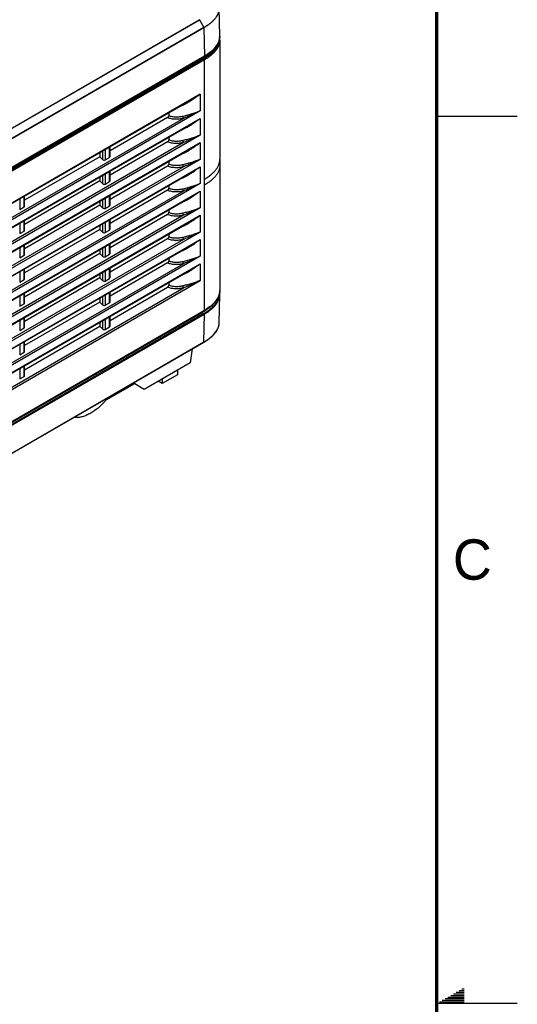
# Model space of a CAD drawing. Header units: inches. Extents: x 0 to 34, y 0 to 22.
# Tile 135 of 136: x 30.9 to 34, y 11 to 17.1. Entities that reach past the tile are written whole.
import ezdxf

# ---------------------------------------------------------------- set-up
doc = ezdxf.new("R2010")
doc.units = ezdxf.units.IN
doc.header["$LTSCALE"] = 1.87
doc.header["$MEASUREMENT"] = 0
doc.layers.get('0').update_dxf_attribs({"linetype": 'CONTINUOUS'})
doc.layers.add('3_ALL_AXES', color=7, linetype='CONTINUOUS')
doc.styles.add('TEXTSTYLE_2', font='txt')

msp = doc.modelspace()

# ---------------------------------------------------------------- linework, layer by layer
at = {"color": 7, "linetype": 'CONTINUOUS'}
for p, q in [((32.15447, 16.9963), (32.15073, 17.17104)), ((28.20899, 14.89327), (32.02737, 17.09796)), ((28.20973, 14.89249), (32.02811, 17.09718)), ((32.02737, 17.09796), (32.02811, 17.09718)), ((32.02811, 17.09718), (32.05608, 17.04928)), ((32.0564, 17.04824), (28.23803, 14.84356)), ((32.05608, 17.04928), (31.55449, 16.75966)), ((32.0564, 17.04824), (32.05608, 17.04928)), ((32.0564, 17.04824), (32.05905, 16.87195)), ((32.15455, 16.97169), (32.15455, 15.41874)), ((28.23117, 14.65433), (32.04955, 16.85901)), ((32.05538, 16.85564), (28.237, 14.65096)), ((32.05827, 16.87018), (28.23989, 14.6655)), ((32.05905, 16.87195), (28.24067, 14.66727)), ((32.05909, 16.84921), (28.24072, 14.64453)), ((32.05909, 15.29628), (32.05909, 16.84921)), ((31.55449, 16.75966), (28.23771, 14.8446)), ((32.03258, 16.63638), (28.26723, 14.46232)), ((32.03258, 16.63638), (32.03258, 16.53226)), ((31.95767, 16.58933), (28.33746, 14.49906)), ((32.03258, 16.53226), (28.26723, 14.3582)), ((28.26723, 14.31187), (32.03258, 16.48594)), ((31.92865, 16.48652), (28.36121, 14.42672)), ((31.83094, 16.49082), (31.47399, 16.28472)), ((31.83844, 16.52048), (31.83844, 16.50307)), ((32.03258, 16.48594), (32.03258, 16.38213)), ((28.33747, 14.34862), (31.95769, 16.4389)), ((31.95769, 16.4389), (31.9577, 16.4389)), ((31.95866, 16.43556), (31.95946, 16.43603)), ((32.03258, 16.38213), (28.26723, 14.20806)), ((31.83844, 16.37004), (31.83844, 16.35294)), ((28.26723, 14.16174), (32.03258, 16.3358)), ((31.92865, 16.33638), (28.36121, 14.27658)), ((31.4707, 16.24413), (31.4707, 16.30815)), ((31.83094, 16.34068), (31.47399, 16.13459)), ((31.47399, 16.24981), (31.47399, 16.31006)), ((32.03258, 16.3358), (32.03258, 16.23199)), ((28.33747, 14.19849), (31.95769, 16.28876)), ((31.41126, 16.2485), (30.94366, 15.97852)), ((31.41126, 16.27383), (31.41126, 16.2485)), ((31.41126, 16.2485), (31.42801, 16.23193)), ((31.42801, 16.28351), (31.42801, 16.23193)), ((31.44364, 16.29253), (31.44364, 16.2285)), ((31.44364, 16.2285), (31.4707, 16.24413)), ((31.95769, 16.28876), (31.9577, 16.28877)), ((31.95866, 16.28543), (31.95946, 16.2859)), ((32.03258, 16.23199), (28.26723, 14.05793)), ((28.26723, 14.01161), (32.03258, 16.18567)), ((31.92865, 16.18625), (28.36121, 14.12645)), ((31.83094, 16.19055), (31.47399, 15.98446)), ((31.83844, 16.21991), (31.83844, 16.2028)), ((32.03258, 16.18567), (32.03258, 16.08186)), ((28.33747, 14.04835), (31.95769, 16.13863)), ((31.41126, 16.12339), (31.41126, 16.09837)), ((31.42801, 16.13306), (31.42801, 16.08179)), ((31.44364, 16.14209), (31.44364, 16.07837)), ((31.4707, 16.09399), (31.4707, 16.15771)), ((31.47399, 16.09967), (31.47399, 16.15961)), ((31.95769, 16.13863), (31.9577, 16.13863)), ((31.95866, 16.1353), (31.95946, 16.13577)), ((32.03258, 16.08186), (28.26723, 13.9078)), ((31.41126, 16.09837), (30.94366, 15.82838)), ((31.41126, 16.09837), (31.42801, 16.08179)), ((31.44364, 16.07837), (31.4707, 16.09399)), ((31.83844, 16.06977), (31.83844, 16.05267)), ((28.26723, 13.86147), (32.03258, 16.03554)), ((31.92865, 16.03612), (28.36121, 13.97632)), ((30.94037, 15.93792), (30.94037, 16.00195)), ((30.94366, 15.9436), (30.94366, 16.00385)), ((31.44364, 15.99195), (31.44364, 15.92824)), ((31.4707, 15.94386), (31.4707, 16.00758)), ((31.83094, 16.04042), (31.47399, 15.83432)), ((31.47399, 15.94954), (31.47399, 16.00948)), ((32.03258, 16.03554), (32.03258, 15.93173)), ((32.03258, 15.93173), (28.26723, 13.75766)), ((28.33747, 13.89822), (31.95769, 15.9885)), ((30.91331, 15.98632), (30.91331, 15.9223)), ((30.91331, 15.9223), (30.94037, 15.93792)), ((31.41126, 15.94823), (30.94366, 15.67825)), ((31.41126, 15.97326), (31.41126, 15.94823)), ((31.41126, 15.94823), (31.42801, 15.93166)), ((31.42801, 15.98293), (31.42801, 15.93166)), ((31.44364, 15.92824), (31.4707, 15.94386)), ((31.95769, 15.9885), (31.9577, 15.9885)), ((31.95866, 15.98516), (31.95946, 15.98563)), ((28.26723, 13.71134), (32.03258, 15.8854)), ((31.92865, 15.88598), (28.36121, 13.82618)), ((31.83094, 15.89028), (31.47399, 15.68419)), ((31.83844, 15.91964), (31.83844, 15.90254)), ((32.03258, 15.8854), (32.03258, 15.78159)), ((28.33747, 13.74809), (31.95769, 15.83836)), ((30.91331, 15.83588), (30.91331, 15.77216)), ((30.94037, 15.78779), (30.94037, 15.85151)), ((30.94366, 15.79347), (30.94366, 15.85341)), ((31.41126, 15.82312), (31.41126, 15.7981)), ((31.42801, 15.8328), (31.42801, 15.78153)), ((31.44364, 15.84182), (31.44364, 15.7781)), ((31.4707, 15.79373), (31.4707, 15.85744)), ((31.47399, 15.79941), (31.47399, 15.85935)), ((31.95769, 15.83836), (31.9577, 15.83837)), ((31.95866, 15.83503), (31.95946, 15.8355)), ((32.03258, 15.78159), (28.26723, 13.60753)), ((30.91331, 15.77216), (30.94037, 15.78779)), ((31.41126, 15.7981), (30.94366, 15.52812)), ((31.41126, 15.7981), (31.42801, 15.78153)), ((31.44364, 15.7781), (31.4707, 15.79373)), ((31.83844, 15.76951), (31.83844, 15.7524)), ((28.26723, 13.56121), (32.03258, 15.73527)), ((28.33747, 13.59795), (31.95769, 15.68823)), ((31.92865, 15.73585), (28.36121, 13.67605)), ((30.91331, 15.68575), (30.91331, 15.62203)), ((30.94037, 15.63766), (30.94037, 15.70137)), ((30.94366, 15.64334), (30.94366, 15.70327)), ((31.44364, 15.69169), (31.44364, 15.62797)), ((31.4707, 15.64359), (31.4707, 15.70731)), ((31.83094, 15.74015), (31.47399, 15.53405)), ((31.47399, 15.64927), (31.47399, 15.70921)), ((31.95769, 15.68823), (31.9577, 15.68823)), ((31.95866, 15.6849), (31.95946, 15.68537)), ((32.03258, 15.73527), (32.03258, 15.63146)), ((32.03258, 15.63146), (28.26723, 13.4574)), ((30.91331, 15.62203), (30.94037, 15.63766)), ((31.41126, 15.64796), (30.94366, 15.37798)), ((31.41126, 15.67299), (31.41126, 15.64796)), ((31.41126, 15.64796), (31.42801, 15.63139)), ((31.42801, 15.68266), (31.42801, 15.63139)), ((31.44364, 15.62797), (31.4707, 15.64359)), ((28.26723, 13.41107), (32.03258, 15.58514)), ((31.92865, 15.58572), (28.36121, 13.52592)), ((31.83094, 15.59001), (31.47399, 15.38392)), ((31.83844, 15.61937), (31.83844, 15.60227)), ((32.03258, 15.58514), (32.03258, 15.48132)), ((28.33747, 13.44782), (31.95769, 15.53809)), ((30.91331, 15.53561), (30.91331, 15.4719)), ((30.94037, 15.48752), (30.94037, 15.55124)), ((30.94366, 15.4932), (30.94366, 15.55314)), ((31.41126, 15.52286), (31.41126, 15.49783)), ((31.42801, 15.53253), (31.42801, 15.48126)), ((31.44364, 15.54155), (31.44364, 15.47783)), ((31.4707, 15.49346), (31.4707, 15.55718)), ((31.47399, 15.49914), (31.47399, 15.55908)), ((31.95769, 15.5381), (31.9577, 15.5381)), ((31.95866, 15.53476), (31.95946, 15.53523)), ((28.26723, 13.30726), (32.03258, 15.48132)), ((30.91331, 15.4719), (30.94037, 15.48752)), ((31.41126, 15.49783), (30.94366, 15.22785)), ((31.41126, 15.49783), (31.42801, 15.48126)), ((31.44364, 15.47783), (31.4707, 15.49346)), ((31.83844, 15.46924), (31.83844, 15.45213)), ((28.36121, 13.37578), (31.92865, 15.43558)), ((30.91331, 15.38548), (30.91331, 15.32176)), ((30.94037, 15.33739), (30.94037, 15.4011)), ((30.94366, 15.34307), (30.94366, 15.40301)), ((31.42801, 15.3824), (31.42801, 15.33113)), ((31.44364, 15.39142), (31.44364, 15.3277)), ((31.4707, 15.34333), (31.4707, 15.40704)), ((31.47399, 15.23379), (31.83094, 15.43988)), ((31.47399, 15.34901), (31.47399, 15.40895)), ((32.15073, 15.21946), (32.15447, 15.39431)), ((30.91331, 15.32176), (30.94037, 15.33739)), ((31.41126, 15.3477), (30.94366, 15.07772)), ((31.41126, 15.37272), (31.41126, 15.3477)), ((31.41126, 15.3477), (31.42801, 15.33113)), ((31.44364, 15.3277), (31.4707, 15.34333)), ((32.0469, 15.28373), (28.22852, 13.07905)), ((28.23802, 13.07356), (32.05639, 15.27825)), ((32.05801, 15.29388), (28.23963, 13.0892)), ((28.24067, 13.06892), (32.05905, 15.2736)), ((32.05909, 15.29628), (28.24072, 13.0916)), ((31.47399, 15.19887), (31.47399, 15.25881)), ((32.0469, 15.28747), (32.0469, 15.28373)), ((32.0564, 15.10036), (32.05905, 15.2736)), ((30.91331, 15.23535), (30.91331, 15.17163)), ((30.94037, 15.18725), (30.94037, 15.25097)), ((30.94366, 15.19293), (30.94366, 15.25287)), ((30.94366, 14.92758), (31.41126, 15.19756)), ((31.41126, 15.22259), (31.41126, 15.19756)), ((31.41126, 15.19756), (31.42801, 15.18099)), ((31.42801, 15.23226), (31.42801, 15.18099)), ((31.44364, 15.24128), (31.44364, 15.17757)), ((31.4707, 15.19319), (31.4707, 15.25691)), ((32.14397, 15.18724), (32.14767, 15.19829)), ((32.14767, 15.19829), (32.14992, 15.20937)), ((32.14992, 15.20937), (32.15073, 15.21951)), ((30.91331, 15.17163), (30.94037, 15.18725)), ((31.44364, 15.17757), (31.4707, 15.19319)), ((28.23771, 12.89501), (32.05609, 15.09969)), ((28.23803, 12.89568), (32.0564, 15.10036)), ((30.91331, 15.08521), (30.91331, 15.0215)), ((30.94037, 15.03712), (30.94037, 15.10084)), ((30.94366, 15.0428), (30.94366, 15.10274)), ((32.0564, 15.10036), (32.05609, 15.09969)), ((30.91331, 15.0215), (30.94037, 15.03712)), ((30.94366, 14.89267), (30.94366, 14.95261)), ((31.97057, 14.97115), (31.68559, 14.8066)), ((30.91331, 14.93508), (30.91331, 14.87136)), ((30.94037, 14.88699), (30.94037, 14.9507)), ((31.89235, 14.8969), (31.79795, 14.84239)), ((31.89235, 14.92598), (31.89235, 14.8969)), ((30.91331, 14.87136), (30.94037, 14.88699)), ((31.6246, 14.84181), (31.44873, 14.74027)), ((31.68559, 14.8066), (31.61703, 14.84618)), ((31.79795, 14.84239), (31.77277, 14.85693)), ((31.79795, 14.87148), (31.79795, 14.84239))]:
    msp.add_line(p, q, dxfattribs=at)
at = {"color": 2, "linetype": 'CONTINUOUS'}
for p, q in [((33.50002, 16.5), (34.00002, 16.5)), ((33.58662, 11.05), (33.66974, 11.05)), ((33.60394, 11.06), (33.66974, 11.06)), ((33.62126, 11.07), (33.66974, 11.07)), ((33.63858, 11.08), (33.66974, 11.08)), ((33.65591, 11.09), (33.66974, 11.09)), ((34.00002, 11), (33.50002, 11)), ((33.51734, 11.01), (33.66974, 11.01)), ((33.53466, 11.02), (33.66974, 11.02)), ((33.55198, 11.03), (33.66974, 11.03)), ((33.5693, 11.04), (33.66974, 11.04))]:
    msp.add_line(p, q, dxfattribs=at)
at = {"color": 7, "linetype": 'CONTINUOUS', "const_width": 0.02}
msp.add_lwpolyline([(33.50002, 0.5), (33.50002, 21.5)], dxfattribs=at)
at = {"color": 7, "linetype": 'CONTINUOUS'}
for points in [[(32.05827, 16.87018), (32.09116, 16.89179), (32.11941, 16.91687), (32.13882, 16.94199), (32.1505, 16.96765), (32.15446, 16.99644)], [(32.15455, 16.97164), (32.15453, 16.97354), (32.1532, 16.98723)], [(32.09515, 15.31878), (32.11061, 15.33203), (32.12354, 15.34539), (32.13408, 15.35879), (32.14232, 15.37219), (32.14838, 15.38557), (32.15236, 15.39893), (32.15432, 15.41228), (32.15455, 15.41873)], [(32.15447, 15.39431), (32.15399, 15.40555), (32.15363, 15.40761)], [(32.05801, 15.29388), (32.07705, 15.30569), (32.09515, 15.31878)], [(32.05609, 15.09969), (32.07272, 15.10991), (32.08838, 15.12089), (32.10205, 15.13195), (32.11383, 15.14303), (32.12381, 15.1541), (32.13211, 15.16516), (32.1388, 15.1762), (32.14397, 15.18724)]]:
    msp.add_lwpolyline(points, dxfattribs=at)
for centre, radius, start, end in [((31.86551, 17.37951), 0.32581, 299.93903, 300.430379), ((32.05834, 16.99627), 0.09638, 339.61015, 344.167138), ((32.00864, 17.02483), 0.15395, 319.617957, 323.920376), ((31.87257, 17.1656), 0.35401, 299.995213, 301.677107), ((31.87722, 17.16441), 0.35648, 299.985337, 301.61494), ((31.88457, 17.14593), 0.33097, 301.697272, 302.217913), ((31.87654, 17.18829), 0.36521, 299.982228, 301.597868), ((31.86454, 15.59958), 0.36472, 300.000127, 300.427744), ((31.87965, 15.57421), 0.33519, 300.39622, 302.481586), ((31.87326, 15.61825), 0.37175, 299.992855, 301.06776), ((31.89078, 15.55664), 0.31439, 302.491162, 302.88873), ((32.05521, 15.22344), 0.09579, 340.606429, 345.597466), ((32.06001, 15.22214), 0.09081, 345.637866, 348.598475), ((32.06261, 15.22161), 0.08816, 348.602885, 352.805466), ((32.06486, 15.22131), 0.08589, 352.817568, 358.766993), ((32.05095, 15.22492), 0.10029, 338.92904, 340.61579), ((31.26369, 14.74164), 0.10984, 261.587619, 262.022906)]:
    msp.add_arc(centre, radius, start, end, dxfattribs=at)
for centre, start_param, end_param in [((31.46274, 16.25243), -0.4050037, 0.3803944), ((31.43568, 16.23681), -1.9408935, -0.4050037), ((31.43568, 16.08667), -1.9408935, -0.4050037), ((31.46274, 16.1023), -0.4050037, 0.3803944), ((30.93241, 15.94623), -0.4050037, 0.3803944), ((31.43568, 15.93654), -1.9408935, -0.4050037), ((31.46274, 15.95217), -0.4050037, 0.3803944), ((30.93241, 15.79609), -0.4050037, 0.3803944), ((31.43568, 15.78641), -1.9408935, -0.4050037), ((31.46274, 15.80203), -0.4050037, 0.3803944), ((30.93241, 15.64596), -0.4050037, 0.3803944), ((31.43568, 15.63627), -1.9408935, -0.4050037), ((31.46274, 15.6519), -0.4050037, 0.3803944), ((30.93241, 15.49583), -0.4050037, 0.3803944), ((31.43568, 15.48614), -1.9408935, -0.4050037), ((31.46274, 15.50176), -0.4050037, 0.3803944), ((30.93241, 15.34569), -0.4050037, 0.3803944), ((31.43568, 15.33601), -1.9408935, -0.4050037), ((31.46274, 15.35163), -0.4050037, 0.3803944), ((31.46274, 15.2015), -0.4050037, 0.3803944), ((30.93241, 15.19556), -0.4050037, 0.3803944), ((31.43568, 15.18587), -1.9408935, -0.4050037), ((30.93241, 15.04543), -0.4050037, 0.3803944), ((30.93241, 14.89529), -0.4050037, 0.3803944)]:
    msp.add_ellipse(centre, major_axis=(0.01045, -0.00582), ratio=0.717372, start_param=start_param, end_param=end_param, dxfattribs=at)
for points, knots in [([(32.14995, 17.16218), (32.14946, 17.1568), (32.14743, 17.14595), (32.14143, 17.13018), (32.13263, 17.11493), (32.12133, 17.10028), (32.1078, 17.08631), (32.09223, 17.07308), (32.07488, 17.06063), (32.0625, 17.053), (32.05609, 17.04928)], [0, 0, 0, 0, 0.1063023, 0.2160829, 0.3309722, 0.4520121, 0.5796115, 0.7136778, 0.8539325, 1, 1, 1, 1]), ([(32.15039, 17.16131), (32.14991, 17.15593), (32.14788, 17.14506), (32.14186, 17.12927), (32.13305, 17.11399), (32.12174, 17.09932), (32.10819, 17.08533), (32.0926, 17.07208), (32.07523, 17.05961), (32.06283, 17.05197), (32.0564, 17.04825)], [0, 0, 0, 0, 0.1063043, 0.2160855, 0.3309741, 0.4520127, 0.5796099, 0.7136762, 0.8539293, 1, 1, 1, 1]), ([(32.15455, 16.97164), (32.15455, 16.96909), (32.15432, 16.96396), (32.15329, 16.95628), (32.15157, 16.9486), (32.14916, 16.94092), (32.14605, 16.93325), (32.14084, 16.9228), (32.13234, 16.90969), (32.12171, 16.8972), (32.11169, 16.88725), (32.09988, 16.87672), (32.08255, 16.86352), (32.06735, 16.85398), (32.05909, 16.84921)], [0, 0, 0, 0, 0.0471878, 0.0947467, 0.1430448, 0.1924417, 0.2432869, 0.2959343, 0.40795, 0.5312732, 0.5981041, 0.6688479, 0.8236983, 1, 1, 1, 1]), ([(32.15447, 16.9963), (32.15456, 16.99189), (32.15408, 16.98299), (32.15228, 16.97427), (32.15106, 16.96997)], [0, 0, 0, 0, 0.4968307, 1, 1, 1, 1]), ([(32.06102, 16.86593), (32.0668, 16.86957), (32.0779, 16.87706), (32.09334, 16.88922), (32.10703, 16.90207), (32.11504, 16.91131), (32.11865, 16.91604)], [0, 0, 0, 0, 0.2669695, 0.523052, 0.7675352, 1, 1, 1, 1]), ([(32.14815, 16.96202), (32.14736, 16.95723), (32.14493, 16.94761), (32.13901, 16.93365), (32.13092, 16.9201), (32.12082, 16.90703), (32.10891, 16.89452), (32.09536, 16.88258), (32.08033, 16.87126), (32.06963, 16.86425), (32.06409, 16.86083)], [0, 0, 0, 0, 0.1075816, 0.2187374, 0.3347003, 0.4562175, 0.5836094, 0.7168718, 0.8557826, 1, 1, 1, 1]), ([(32.12591, 16.92509), (32.11811, 16.91591), (32.09976, 16.89848), (32.07905, 16.88409), (32.06789, 16.87722)], [0, 0, 0, 0, 0.4789572, 1, 1, 1, 1]), ([(32.14193, 16.94805), (32.14128, 16.94687), (32.13854, 16.9421), (32.1355, 16.93752), (32.13306, 16.93417)], [0, 0, 0, 0, 0.2457158, 1, 1, 1, 1]), ([(32.14868, 16.96269), (32.14822, 16.96145), (32.14625, 16.95644), (32.14389, 16.9516), (32.14193, 16.94805)], [0, 0, 0, 0, 0.2461869, 1, 1, 1, 1]), ([(32.04955, 16.85901), (32.04917, 16.85923), (32.04846, 16.85983), (32.04763, 16.86096), (32.04706, 16.86225), (32.0469, 16.86317), (32.0469, 16.8636)], [0, 0, 0, 0, 0.2372414, 0.5000061, 0.7627675, 1, 1, 1, 1]), ([(32.05909, 16.84921), (32.05909, 16.84982), (32.05886, 16.8511), (32.05807, 16.85291), (32.0569, 16.8545), (32.05591, 16.85534), (32.05538, 16.85564)], [0, 0, 0, 0, 0.2372325, 0.4999939, 0.7627587, 1, 1, 1, 1]), ([(32.05827, 16.87018), (32.0584, 16.87025), (32.05863, 16.87045), (32.05888, 16.87087), (32.05902, 16.87138), (32.05905, 16.87175), (32.05905, 16.87195)], [0, 0, 0, 0, 0.2167964, 0.4504026, 0.710925, 1, 1, 1, 1]), ([(31.95767, 16.58933), (31.96414, 16.59306), (31.9769, 16.60067), (31.99574, 16.61242), (32.01427, 16.62433), (32.0265, 16.63236), (32.03258, 16.63638)], [0, 0, 0, 0, 0.2530299, 0.5039563, 0.7529069, 1, 1, 1, 1]), ([(31.95939, 16.58644), (31.96587, 16.59026), (31.97856, 16.59819), (31.99706, 16.61063), (32.01503, 16.62338), (32.02677, 16.63204), (32.03258, 16.63638)], [0, 0, 0, 0, 0.2546988, 0.5062024, 0.7546032, 1, 1, 1, 1]), ([(31.9144, 16.56433), (31.91837, 16.56577), (31.92617, 16.56894), (31.93755, 16.57435), (31.94861, 16.5802), (31.95582, 16.58433), (31.95939, 16.58644)], [0, 0, 0, 0, 0.2523231, 0.5031953, 0.7524434, 1, 1, 1, 1]), ([(31.83094, 16.49082), (31.83195, 16.4914), (31.83393, 16.49293), (31.83634, 16.49589), (31.838, 16.49936), (31.83844, 16.50188), (31.83844, 16.50307)], [0, 0, 0, 0, 0.2351347, 0.4961155, 0.7613031, 1, 1, 1, 1]), ([(31.92865, 16.48652), (31.92101, 16.48466), (31.90931, 16.48239), (31.89338, 16.48078), (31.88104, 16.48041), (31.86847, 16.48105), (31.85577, 16.48287), (31.84315, 16.48602), (31.83495, 16.48906), (31.83094, 16.49082)], [0, 0, 0, 0, 0.2368939, 0.3583705, 0.4821771, 0.6084745, 0.7372196, 0.8680107, 1, 1, 1, 1]), ([(31.92594, 16.49891), (31.91906, 16.49727), (31.90494, 16.49456), (31.88682, 16.49327), (31.87197, 16.49401), (31.86061, 16.49566), (31.84932, 16.49857), (31.84201, 16.50142), (31.83844, 16.50307)], [0, 0, 0, 0, 0.2375408, 0.4826142, 0.6086455, 0.737091, 0.8677446, 1, 1, 1, 1]), ([(31.92594, 16.49891), (31.92583, 16.4979), (31.92583, 16.49577), (31.9263, 16.49256), (31.92723, 16.48941), (31.92813, 16.48743), (31.92865, 16.48652)], [0, 0, 0, 0, 0.2370331, 0.4944274, 0.7547197, 1, 1, 1, 1]), ([(32.03258, 16.53226), (32.02436, 16.52892), (32.00759, 16.52249), (31.98616, 16.51528), (31.96845, 16.50994), (31.95469, 16.5061), (31.94048, 16.50242), (31.93084, 16.50009), (31.92594, 16.49891)], [0, 0, 0, 0, 0.237907, 0.4815246, 0.6063739, 0.7339129, 0.8648228, 1, 1, 1, 1]), ([(32.03258, 16.53226), (32.02428, 16.52817), (32.00752, 16.52012), (31.98195, 16.50848), (31.96017, 16.49917), (31.94232, 16.4919), (31.93324, 16.48831), (31.92865, 16.48652)], [0, 0, 0, 0, 0.2442448, 0.4910885, 0.7420762, 0.8699139, 1, 1, 1, 1]), ([(31.9577, 16.4389), (31.96416, 16.44263), (31.97692, 16.45024), (31.99575, 16.46198), (32.01428, 16.47389), (32.0265, 16.48192), (32.03258, 16.48594)], [0, 0, 0, 0, 0.2530289, 0.5039549, 0.752906, 1, 1, 1, 1]), ([(31.95946, 16.43603), (31.96593, 16.43986), (31.97861, 16.44778), (31.9971, 16.46021), (32.01504, 16.47294), (32.02678, 16.4816), (32.03258, 16.48594)], [0, 0, 0, 0, 0.2546948, 0.506197, 0.7545998, 1, 1, 1, 1]), ([(31.91479, 16.41403), (31.91866, 16.41544), (31.92626, 16.41854), (31.93735, 16.42381), (31.94814, 16.4295), (31.95518, 16.43352), (31.95866, 16.43556)], [0, 0, 0, 0, 0.2522769, 0.5031176, 0.7523845, 1, 1, 1, 1]), ([(32.03258, 16.38213), (32.02436, 16.37879), (32.00759, 16.37236), (31.98616, 16.36515), (31.96845, 16.35981), (31.95469, 16.35597), (31.94048, 16.35229), (31.93084, 16.34995), (31.92594, 16.34878)], [0, 0, 0, 0, 0.237907, 0.4815246, 0.6063739, 0.7339129, 0.8648228, 1, 1, 1, 1]), ([(32.03258, 16.38213), (32.02428, 16.37804), (32.00752, 16.36998), (31.98195, 16.35835), (31.96017, 16.34904), (31.94232, 16.34177), (31.93324, 16.33818), (31.92865, 16.33638)], [0, 0, 0, 0, 0.2442448, 0.4910885, 0.7420762, 0.8699139, 1, 1, 1, 1]), ([(31.83094, 16.34068), (31.83195, 16.34127), (31.83393, 16.3428), (31.83634, 16.34576), (31.838, 16.34923), (31.83844, 16.35175), (31.83844, 16.35294)], [0, 0, 0, 0, 0.2351347, 0.4961155, 0.7613031, 1, 1, 1, 1]), ([(31.92865, 16.33638), (31.92101, 16.33453), (31.90931, 16.33226), (31.89338, 16.33065), (31.88104, 16.33028), (31.86847, 16.33091), (31.85577, 16.33273), (31.84315, 16.33588), (31.83495, 16.33893), (31.83094, 16.34068)], [0, 0, 0, 0, 0.2368939, 0.3583705, 0.4821771, 0.6084745, 0.7372196, 0.8680107, 1, 1, 1, 1]), ([(31.92594, 16.34878), (31.91906, 16.34714), (31.90494, 16.34443), (31.88682, 16.34313), (31.87197, 16.34387), (31.86061, 16.34552), (31.84932, 16.34844), (31.84201, 16.35129), (31.83844, 16.35294)], [0, 0, 0, 0, 0.2375408, 0.4826142, 0.6086455, 0.737091, 0.8677446, 1, 1, 1, 1]), ([(31.92594, 16.34878), (31.92583, 16.34777), (31.92583, 16.34564), (31.9263, 16.34243), (31.92723, 16.33928), (31.92813, 16.3373), (31.92865, 16.33638)], [0, 0, 0, 0, 0.2370331, 0.4944274, 0.7547197, 1, 1, 1, 1]), ([(31.9577, 16.28877), (31.96416, 16.2925), (31.97692, 16.30011), (31.99575, 16.31185), (32.01428, 16.32376), (32.0265, 16.33178), (32.03258, 16.3358)], [0, 0, 0, 0, 0.2530289, 0.5039549, 0.752906, 1, 1, 1, 1]), ([(31.95946, 16.2859), (31.96593, 16.28973), (31.97861, 16.29764), (31.9971, 16.31008), (32.01504, 16.32281), (32.02678, 16.33146), (32.03258, 16.3358)], [0, 0, 0, 0, 0.2546948, 0.506197, 0.7545998, 1, 1, 1, 1]), ([(31.91479, 16.2639), (31.91866, 16.26531), (31.92626, 16.26841), (31.93735, 16.27367), (31.94814, 16.27937), (31.95518, 16.28338), (31.95866, 16.28543)], [0, 0, 0, 0, 0.2522769, 0.5031176, 0.7523845, 1, 1, 1, 1]), ([(31.83094, 16.19055), (31.83195, 16.19113), (31.83393, 16.19266), (31.83634, 16.19563), (31.838, 16.1991), (31.83844, 16.20161), (31.83844, 16.2028)], [0, 0, 0, 0, 0.2351347, 0.4961155, 0.7613031, 1, 1, 1, 1]), ([(31.92865, 16.18625), (31.92101, 16.18439), (31.90931, 16.18213), (31.89338, 16.18052), (31.88104, 16.18014), (31.86847, 16.18078), (31.85577, 16.1826), (31.84315, 16.18575), (31.83495, 16.18879), (31.83094, 16.19055)], [0, 0, 0, 0, 0.2368939, 0.3583705, 0.4821771, 0.6084745, 0.7372196, 0.8680107, 1, 1, 1, 1]), ([(31.92594, 16.19865), (31.91906, 16.197), (31.90494, 16.19429), (31.88682, 16.193), (31.87197, 16.19374), (31.86061, 16.19539), (31.84932, 16.1983), (31.84201, 16.20115), (31.83844, 16.2028)], [0, 0, 0, 0, 0.2375408, 0.4826142, 0.6086455, 0.737091, 0.8677446, 1, 1, 1, 1]), ([(31.92594, 16.19865), (31.92583, 16.19764), (31.92583, 16.1955), (31.9263, 16.19229), (31.92723, 16.18914), (31.92813, 16.18716), (31.92865, 16.18625)], [0, 0, 0, 0, 0.2370331, 0.4944274, 0.7547197, 1, 1, 1, 1]), ([(32.03258, 16.23199), (32.02436, 16.22865), (32.00759, 16.22222), (31.98616, 16.21502), (31.96845, 16.20968), (31.95469, 16.20583), (31.94048, 16.20216), (31.93084, 16.19982), (31.92594, 16.19865)], [0, 0, 0, 0, 0.237907, 0.4815246, 0.6063739, 0.7339129, 0.8648228, 1, 1, 1, 1]), ([(32.03258, 16.23199), (32.02428, 16.2279), (32.00752, 16.21985), (31.98195, 16.20821), (31.96017, 16.1989), (31.94232, 16.19163), (31.93324, 16.18804), (31.92865, 16.18625)], [0, 0, 0, 0, 0.2442448, 0.4910885, 0.7420762, 0.8699139, 1, 1, 1, 1]), ([(31.9577, 16.13863), (31.96416, 16.14236), (31.97692, 16.14998), (31.99575, 16.16172), (32.01428, 16.17362), (32.0265, 16.18165), (32.03258, 16.18567)], [0, 0, 0, 0, 0.2530289, 0.5039549, 0.752906, 1, 1, 1, 1]), ([(31.95946, 16.13577), (31.96593, 16.13959), (31.97861, 16.14751), (31.9971, 16.15995), (32.01504, 16.17268), (32.02678, 16.18133), (32.03258, 16.18567)], [0, 0, 0, 0, 0.2546948, 0.506197, 0.7545998, 1, 1, 1, 1]), ([(32.05909, 16.10949), (32.06736, 16.11426), (32.08256, 16.1238), (32.09989, 16.13701), (32.11171, 16.14755), (32.12173, 16.1575), (32.13235, 16.16999), (32.14086, 16.18311), (32.14607, 16.19356), (32.14918, 16.20124), (32.15159, 16.20892), (32.1533, 16.2166), (32.15433, 16.22429), (32.15455, 16.22942), (32.15455, 16.23197)], [0, 0, 0, 0, 0.1763147, 0.3311689, 0.4019123, 0.4687416, 0.5920592, 0.704068, 0.7567123, 0.8075549, 0.8569503, 0.9052482, 0.9528086, 1, 1, 1, 1]), ([(32.15455, 16.19523), (32.15455, 16.19268), (32.15433, 16.18754), (32.1533, 16.17986), (32.15159, 16.17218), (32.14918, 16.1645), (32.14607, 16.15682), (32.14086, 16.14637), (32.13235, 16.13325), (32.12173, 16.12076), (32.11171, 16.11081), (32.09989, 16.10027), (32.08256, 16.08706), (32.06736, 16.07752), (32.05909, 16.07275)], [0, 0, 0, 0, 0.0471914, 0.0947518, 0.1430497, 0.1924451, 0.2432877, 0.295932, 0.4079408, 0.5312584, 0.5980877, 0.6688311, 0.8236853, 1, 1, 1, 1]), ([(31.91479, 16.11377), (31.91866, 16.11517), (31.92626, 16.11828), (31.93735, 16.12354), (31.94814, 16.12923), (31.95518, 16.13325), (31.95866, 16.1353)], [0, 0, 0, 0, 0.2522769, 0.5031176, 0.7523845, 1, 1, 1, 1]), ([(31.83094, 16.04042), (31.83195, 16.041), (31.83393, 16.04253), (31.83634, 16.04549), (31.838, 16.04896), (31.83844, 16.05148), (31.83844, 16.05267)], [0, 0, 0, 0, 0.2351347, 0.4961155, 0.7613031, 1, 1, 1, 1]), ([(31.92594, 16.04851), (31.91906, 16.04687), (31.90494, 16.04416), (31.88682, 16.04287), (31.87197, 16.0436), (31.86061, 16.04526), (31.84932, 16.04817), (31.84201, 16.05102), (31.83844, 16.05267)], [0, 0, 0, 0, 0.2375408, 0.4826142, 0.6086455, 0.737091, 0.8677446, 1, 1, 1, 1]), ([(32.03258, 16.08186), (32.02436, 16.07852), (32.00759, 16.07209), (31.98616, 16.06488), (31.96845, 16.05954), (31.95469, 16.0557), (31.94048, 16.05202), (31.93084, 16.04968), (31.92594, 16.04851)], [0, 0, 0, 0, 0.237907, 0.4815246, 0.6063739, 0.7339129, 0.8648228, 1, 1, 1, 1]), ([(32.03258, 16.08186), (32.02428, 16.07777), (32.00752, 16.06972), (31.98195, 16.05808), (31.96017, 16.04877), (31.94232, 16.0415), (31.93324, 16.03791), (31.92865, 16.03612)], [0, 0, 0, 0, 0.2442448, 0.4910885, 0.7420762, 0.8699139, 1, 1, 1, 1]), ([(31.92865, 16.03612), (31.92101, 16.03426), (31.90931, 16.03199), (31.89338, 16.03038), (31.88104, 16.03001), (31.86847, 16.03064), (31.85577, 16.03246), (31.84315, 16.03562), (31.83495, 16.03866), (31.83094, 16.04042)], [0, 0, 0, 0, 0.2368939, 0.3583705, 0.4821771, 0.6084745, 0.7372196, 0.8680107, 1, 1, 1, 1]), ([(31.92594, 16.04851), (31.92583, 16.0475), (31.92583, 16.04537), (31.9263, 16.04216), (31.92723, 16.03901), (31.92813, 16.03703), (31.92865, 16.03612)], [0, 0, 0, 0, 0.2370331, 0.4944274, 0.7547197, 1, 1, 1, 1]), ([(31.9577, 15.9885), (31.96416, 15.99223), (31.97692, 15.99984), (31.99575, 16.01158), (32.01428, 16.02349), (32.0265, 16.03152), (32.03258, 16.03554)], [0, 0, 0, 0, 0.2530289, 0.5039549, 0.752906, 1, 1, 1, 1]), ([(31.95946, 15.98563), (31.96593, 15.98946), (31.97861, 15.99738), (31.9971, 16.00981), (32.01504, 16.02254), (32.02678, 16.0312), (32.03258, 16.03554)], [0, 0, 0, 0, 0.2546948, 0.506197, 0.7545998, 1, 1, 1, 1]), ([(31.91479, 15.96363), (31.91866, 15.96504), (31.92626, 15.96814), (31.93735, 15.97341), (31.94814, 15.9791), (31.95518, 15.98312), (31.95866, 15.98516)], [0, 0, 0, 0, 0.2522769, 0.5031176, 0.7523845, 1, 1, 1, 1]), ([(32.03258, 15.93173), (32.02436, 15.92839), (32.00759, 15.92196), (31.98616, 15.91475), (31.96845, 15.90941), (31.95469, 15.90557), (31.94048, 15.90189), (31.93084, 15.89955), (31.92594, 15.89838)], [0, 0, 0, 0, 0.237907, 0.4815246, 0.6063739, 0.7339129, 0.8648228, 1, 1, 1, 1]), ([(32.03258, 15.93173), (32.02428, 15.92764), (32.00752, 15.91958), (31.98195, 15.90795), (31.96017, 15.89863), (31.94232, 15.89136), (31.93324, 15.88778), (31.92865, 15.88598)], [0, 0, 0, 0, 0.2442448, 0.4910885, 0.7420762, 0.8699139, 1, 1, 1, 1]), ([(31.83094, 15.89028), (31.83195, 15.89087), (31.83393, 15.89239), (31.83634, 15.89536), (31.838, 15.89883), (31.83844, 15.90135), (31.83844, 15.90254)], [0, 0, 0, 0, 0.2351347, 0.4961155, 0.7613031, 1, 1, 1, 1]), ([(31.92865, 15.88598), (31.92101, 15.88413), (31.90931, 15.88186), (31.89338, 15.88025), (31.88104, 15.87987), (31.86847, 15.88051), (31.85577, 15.88233), (31.84315, 15.88548), (31.83495, 15.88852), (31.83094, 15.89028)], [0, 0, 0, 0, 0.2368939, 0.3583705, 0.4821771, 0.6084745, 0.7372196, 0.8680107, 1, 1, 1, 1]), ([(31.92594, 15.89838), (31.91906, 15.89674), (31.90494, 15.89402), (31.88682, 15.89273), (31.87197, 15.89347), (31.86061, 15.89512), (31.84932, 15.89804), (31.84201, 15.90088), (31.83844, 15.90254)], [0, 0, 0, 0, 0.2375408, 0.4826142, 0.6086455, 0.737091, 0.8677446, 1, 1, 1, 1]), ([(31.92594, 15.89838), (31.92583, 15.89737), (31.92583, 15.89524), (31.9263, 15.89203), (31.92723, 15.88888), (31.92813, 15.8869), (31.92865, 15.88598)], [0, 0, 0, 0, 0.2370331, 0.4944274, 0.7547197, 1, 1, 1, 1]), ([(31.9577, 15.83837), (31.96416, 15.8421), (31.97692, 15.84971), (31.99575, 15.86145), (32.01428, 15.87335), (32.0265, 15.88138), (32.03258, 15.8854)], [0, 0, 0, 0, 0.2530289, 0.5039549, 0.752906, 1, 1, 1, 1]), ([(31.95946, 15.8355), (31.96593, 15.83933), (31.97861, 15.84724), (31.9971, 15.85968), (32.01504, 15.87241), (32.02678, 15.88106), (32.03258, 15.8854)], [0, 0, 0, 0, 0.2546948, 0.506197, 0.7545998, 1, 1, 1, 1]), ([(31.91479, 15.8135), (31.91866, 15.81491), (31.92626, 15.81801), (31.93735, 15.82327), (31.94814, 15.82896), (31.95518, 15.83298), (31.95866, 15.83503)], [0, 0, 0, 0, 0.2522769, 0.5031176, 0.7523845, 1, 1, 1, 1]), ([(31.83094, 15.74015), (31.83195, 15.74073), (31.83393, 15.74226), (31.83634, 15.74523), (31.838, 15.7487), (31.83844, 15.75121), (31.83844, 15.7524)], [0, 0, 0, 0, 0.2351347, 0.4961155, 0.7613031, 1, 1, 1, 1]), ([(31.92594, 15.74825), (31.91906, 15.7466), (31.90494, 15.74389), (31.88682, 15.7426), (31.87197, 15.74334), (31.86061, 15.74499), (31.84932, 15.7479), (31.84201, 15.75075), (31.83844, 15.7524)], [0, 0, 0, 0, 0.2375408, 0.4826142, 0.6086455, 0.737091, 0.8677446, 1, 1, 1, 1]), ([(31.92594, 15.74825), (31.92583, 15.74724), (31.92583, 15.7451), (31.9263, 15.74189), (31.92723, 15.73874), (31.92813, 15.73676), (31.92865, 15.73585)], [0, 0, 0, 0, 0.2370331, 0.4944274, 0.7547197, 1, 1, 1, 1]), ([(32.03258, 15.78159), (32.02436, 15.77825), (32.00759, 15.77182), (31.98616, 15.76462), (31.96845, 15.75928), (31.95469, 15.75543), (31.94048, 15.75176), (31.93084, 15.74942), (31.92594, 15.74825)], [0, 0, 0, 0, 0.237907, 0.4815246, 0.6063739, 0.7339129, 0.8648228, 1, 1, 1, 1]), ([(32.03258, 15.78159), (32.02428, 15.7775), (32.00752, 15.76945), (31.98195, 15.75781), (31.96017, 15.7485), (31.94232, 15.74123), (31.93324, 15.73764), (31.92865, 15.73585)], [0, 0, 0, 0, 0.2442448, 0.4910885, 0.7420762, 0.8699139, 1, 1, 1, 1]), ([(31.92865, 15.73585), (31.92101, 15.73399), (31.90931, 15.73172), (31.89338, 15.73011), (31.88104, 15.72974), (31.86847, 15.73038), (31.85577, 15.7322), (31.84315, 15.73535), (31.83495, 15.73839), (31.83094, 15.74015)], [0, 0, 0, 0, 0.2368939, 0.3583705, 0.4821771, 0.6084745, 0.7372196, 0.8680107, 1, 1, 1, 1]), ([(31.91479, 15.66337), (31.91866, 15.66477), (31.92626, 15.66788), (31.93735, 15.67314), (31.94814, 15.67883), (31.95518, 15.68285), (31.95866, 15.6849)], [0, 0, 0, 0, 0.2522769, 0.5031176, 0.7523845, 1, 1, 1, 1]), ([(31.9577, 15.68823), (31.96416, 15.69196), (31.97692, 15.69958), (31.99575, 15.71132), (32.01428, 15.72322), (32.0265, 15.73125), (32.03258, 15.73527)], [0, 0, 0, 0, 0.2530289, 0.5039549, 0.752906, 1, 1, 1, 1]), ([(31.95946, 15.68537), (31.96593, 15.68919), (31.97861, 15.69711), (31.9971, 15.70954), (32.01504, 15.72228), (32.02678, 15.73093), (32.03258, 15.73527)], [0, 0, 0, 0, 0.2546948, 0.506197, 0.7545998, 1, 1, 1, 1]), ([(32.03258, 15.63146), (32.02436, 15.62812), (32.00759, 15.62169), (31.98616, 15.61448), (31.96845, 15.60914), (31.95469, 15.6053), (31.94048, 15.60162), (31.93084, 15.59928), (31.92594, 15.59811)], [0, 0, 0, 0, 0.237907, 0.4815246, 0.6063739, 0.7339129, 0.8648228, 1, 1, 1, 1]), ([(32.03258, 15.63146), (32.02428, 15.62737), (32.00752, 15.61931), (31.98195, 15.60768), (31.96017, 15.59837), (31.94232, 15.5911), (31.93324, 15.58751), (31.92865, 15.58572)], [0, 0, 0, 0, 0.2442448, 0.4910885, 0.7420762, 0.8699139, 1, 1, 1, 1]), ([(31.83094, 15.59001), (31.83195, 15.5906), (31.83393, 15.59213), (31.83634, 15.59509), (31.838, 15.59856), (31.83844, 15.60108), (31.83844, 15.60227)], [0, 0, 0, 0, 0.2351347, 0.4961155, 0.7613031, 1, 1, 1, 1]), ([(31.92865, 15.58572), (31.92101, 15.58386), (31.90931, 15.58159), (31.89338, 15.57998), (31.88104, 15.57961), (31.86847, 15.58024), (31.85577, 15.58206), (31.84315, 15.58522), (31.83495, 15.58826), (31.83094, 15.59001)], [0, 0, 0, 0, 0.2368939, 0.3583705, 0.4821771, 0.6084745, 0.7372196, 0.8680107, 1, 1, 1, 1]), ([(31.92594, 15.59811), (31.91906, 15.59647), (31.90494, 15.59376), (31.88682, 15.59247), (31.87197, 15.5932), (31.86061, 15.59485), (31.84932, 15.59777), (31.84201, 15.60062), (31.83844, 15.60227)], [0, 0, 0, 0, 0.2375408, 0.4826142, 0.6086455, 0.737091, 0.8677446, 1, 1, 1, 1]), ([(31.92594, 15.59811), (31.92583, 15.5971), (31.92583, 15.59497), (31.9263, 15.59176), (31.92723, 15.58861), (31.92813, 15.58663), (31.92865, 15.58572)], [0, 0, 0, 0, 0.2370331, 0.4944274, 0.7547197, 1, 1, 1, 1]), ([(31.9577, 15.5381), (31.96416, 15.54183), (31.97692, 15.54944), (31.99575, 15.56118), (32.01428, 15.57309), (32.0265, 15.58111), (32.03258, 15.58514)], [0, 0, 0, 0, 0.2530289, 0.5039549, 0.752906, 1, 1, 1, 1]), ([(31.95946, 15.53523), (31.96593, 15.53906), (31.97861, 15.54698), (31.9971, 15.55941), (32.01504, 15.57214), (32.02678, 15.58079), (32.03258, 15.58514)], [0, 0, 0, 0, 0.2546948, 0.506197, 0.7545998, 1, 1, 1, 1]), ([(31.91479, 15.51323), (31.91866, 15.51464), (31.92626, 15.51774), (31.93735, 15.52301), (31.94814, 15.5287), (31.95518, 15.53271), (31.95866, 15.53476)], [0, 0, 0, 0, 0.2522769, 0.5031176, 0.7523845, 1, 1, 1, 1]), ([(31.83094, 15.43988), (31.83195, 15.44047), (31.83393, 15.44199), (31.83634, 15.44496), (31.838, 15.44843), (31.83844, 15.45095), (31.83844, 15.45213)], [0, 0, 0, 0, 0.2351347, 0.4961155, 0.7613031, 1, 1, 1, 1]), ([(31.92594, 15.44798), (31.91906, 15.44634), (31.90494, 15.44362), (31.88682, 15.44233), (31.87197, 15.44307), (31.86061, 15.44472), (31.84932, 15.44764), (31.84201, 15.45048), (31.83844, 15.45213)], [0, 0, 0, 0, 0.2375408, 0.4826142, 0.6086455, 0.737091, 0.8677446, 1, 1, 1, 1]), ([(31.92594, 15.44798), (31.92583, 15.44697), (31.92583, 15.44484), (31.9263, 15.44163), (31.92723, 15.43848), (31.92813, 15.43649), (31.92865, 15.43558)], [0, 0, 0, 0, 0.2370331, 0.4944274, 0.7547197, 1, 1, 1, 1]), ([(32.03258, 15.48132), (32.02436, 15.47798), (32.00759, 15.47156), (31.98616, 15.46435), (31.96845, 15.45901), (31.95469, 15.45517), (31.94048, 15.45149), (31.93084, 15.44915), (31.92594, 15.44798)], [0, 0, 0, 0, 0.2379084, 0.4815276, 0.6063774, 0.733916, 0.8648253, 1, 1, 1, 1]), ([(32.03258, 15.48132), (32.02428, 15.47724), (32.00752, 15.46918), (31.98195, 15.45755), (31.96017, 15.44823), (31.94232, 15.44096), (31.93324, 15.43738), (31.92865, 15.43558)], [0, 0, 0, 0, 0.2442452, 0.4910894, 0.7420772, 0.8699146, 1, 1, 1, 1]), ([(31.92865, 15.43558), (31.92101, 15.43373), (31.90931, 15.43146), (31.89338, 15.42985), (31.88104, 15.42947), (31.86847, 15.43011), (31.85577, 15.43193), (31.84315, 15.43508), (31.83495, 15.43812), (31.83094, 15.43988)], [0, 0, 0, 0, 0.2368939, 0.3583705, 0.4821771, 0.6084745, 0.7372196, 0.8680107, 1, 1, 1, 1]), ([(32.05639, 15.27825), (32.06285, 15.28197), (32.07529, 15.28965), (32.08997, 15.30021), (32.10081, 15.30908), (32.10837, 15.31584), (32.11541, 15.32279), (32.1219, 15.32991), (32.12781, 15.33721), (32.13311, 15.34466), (32.13778, 15.35226), (32.14177, 15.35998), (32.14506, 15.36782), (32.14763, 15.37575), (32.14947, 15.38376), (32.15019, 15.38915), (32.15042, 15.39184)], [0, 0, 0, 0, 0.1460567, 0.2863449, 0.3541945, 0.4204449, 0.4850516, 0.547993, 0.6092836, 0.6689676, 0.7271157, 0.7838274, 0.8392566, 0.8935998, 0.947091, 1, 1, 1, 1]), ([(32.05905, 15.2736), (32.06585, 15.27753), (32.07895, 15.28564), (32.09436, 15.29684), (32.10568, 15.30626), (32.11353, 15.31345), (32.1208, 15.32084), (32.12745, 15.32842), (32.13345, 15.33619), (32.13877, 15.34412), (32.14338, 15.3522), (32.14723, 15.36042), (32.15029, 15.36876), (32.15256, 15.37718), (32.154, 15.38567), (32.1544, 15.39136), (32.15447, 15.3942)], [0, 0, 0, 0, 0.1469065, 0.2877191, 0.355701, 0.4219917, 0.4865462, 0.5493534, 0.6104411, 0.6698699, 0.7277281, 0.784151, 0.8393326, 0.8935092, 0.9469596, 1, 1, 1, 1]), ([(32.15455, 15.41874), (32.15455, 15.41506), (32.15407, 15.40763), (32.15193, 15.39654), (32.14833, 15.38545), (32.14328, 15.37437), (32.13671, 15.36331), (32.12545, 15.34799), (32.11509, 15.3374), (32.1075, 15.33063)], [0, 0, 0, 0, 0.1072803, 0.2163008, 0.3287686, 0.4463383, 0.5706627, 0.7033227, 1, 1, 1, 1]), ([(32.09864, 15.32165), (32.09606, 15.31917), (32.09061, 15.3142), (32.07847, 15.3042), (32.06851, 15.29718), (32.06149, 15.29264)], [0, 0, 0, 0, 0.2271401, 0.4683695, 1, 1, 1, 1]), ([(32.1075, 15.33063), (32.1014, 15.32517), (32.08771, 15.31423), (32.07307, 15.30463), (32.0651, 15.29983)], [0, 0, 0, 0, 0.4680376, 1, 1, 1, 1]), ([(32.05639, 15.27825), (32.05658, 15.27814), (32.05694, 15.27789), (32.05762, 15.27725), (32.05833, 15.27627), (32.05881, 15.27515), (32.05902, 15.27425), (32.05905, 15.27381), (32.05905, 15.2736)], [0, 0, 0, 0, 0.1144702, 0.23808, 0.5011122, 0.7635343, 0.8864327, 1, 1, 1, 1]), ([(32.05801, 15.29388), (32.05818, 15.29398), (32.0585, 15.29425), (32.05885, 15.29482), (32.05905, 15.29551), (32.05909, 15.29602), (32.05909, 15.29628)], [0, 0, 0, 0, 0.2177858, 0.4509153, 0.7102992, 1, 1, 1, 1]), ([(32.0564, 15.10036), (32.06161, 15.10336), (32.07171, 15.10952), (32.0861, 15.11942), (32.09727, 15.12816), (32.10559, 15.13542), (32.11332, 15.14269), (32.12214, 15.15207), (32.13134, 15.16387), (32.13893, 15.17607), (32.14289, 15.18458), (32.14454, 15.18886)], [0, 0, 0, 0, 0.1417086, 0.2790238, 0.411631, 0.476104, 0.5393149, 0.6618395, 0.7792426, 0.8917959, 1, 1, 1, 1]), ([(31.44873, 14.74027), (31.44489, 14.73572), (31.43709, 14.72684), (31.42108, 14.71004), (31.40043, 14.69094), (31.37464, 14.67115), (31.3525, 14.65751), (31.33477, 14.64865), (31.32178, 14.64314), (31.30892, 14.63868), (31.29625, 14.63529), (31.28383, 14.63298), (31.2717, 14.63177), (31.25991, 14.63167), (31.25221, 14.63234), (31.24844, 14.63287)], [0, 0, 0, 0, 0.0756095, 0.1500837, 0.2946772, 0.4324563, 0.5624355, 0.6243074, 0.6840274, 0.741595, 0.7970484, 0.8504648, 0.9019721, 0.9517423, 1, 1, 1, 1])]:
    msp.add_open_spline(points, degree=3, knots=knots, dxfattribs=at)
at = {"layer": '3_ALL_AXES', "color": 7, "linetype": 'CONTINUOUS'}
msp.add_line((31.98266, 15.0573), (31.97057, 14.97115), dxfattribs=at)

# ---------------------------------------------------------------- texts
at = {"color": 2, "linetype": 'CONTINUOUS', "insert": (33.6004, 13.87673), "char_height": 0.25, "width": 0.25, "attachment_point": 1, "line_spacing_factor": 0.9, "style": 'TEXTSTYLE_2'}
msp.add_mtext('C', dxfattribs=at)

doc.saveas('drawing.dxf')
